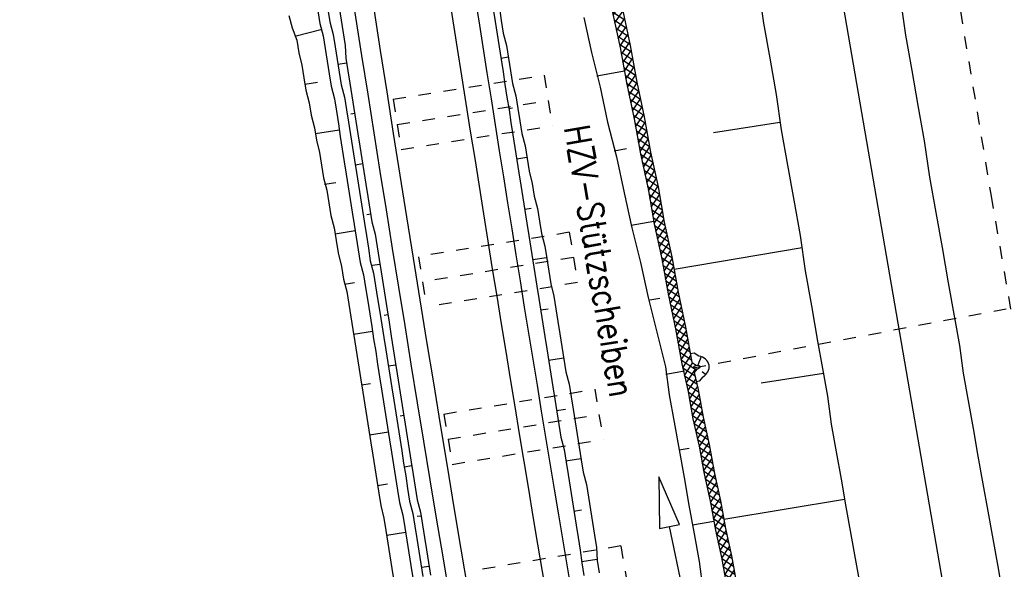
# Model space of a CAD drawing. Extents: x 447827 to 448299, y 438389 to 439851.
# Tile 58 of 116: x 447957 to 447996, y 439209 to 439231. Entities that reach past the tile are written whole.
import ezdxf

# ---------------------------------------------------------------- set-up
doc = ezdxf.new("R2010")
doc.units = 0
doc.header["$LTSCALE"] = 2
doc.header["$MEASUREMENT"] = 0
for name, pattern in [('ACAD_ISO03W100', [0.5, 0.25, -0.25]), ('ACAD_ISO05W100', [0.5, 0.25, -0.25]), ('ACAD_ISO10W100W', [0.5, 0.25, -0.25]), ('AUSGEZOGEN', [0]), ('PUNKTX2', [0.5, 0.25, -0.25])]:
    doc.linetypes.add(name, pattern=pattern)
doc.layers.get('0').update_dxf_attribs({"linetype": 'AUSGEZOGEN'})
for name, color, linetype in [('DB-Bahnachse', 7, 'CONTINUOUS'), ('DB-Boeschungen', 15, 'CONTINUOUS'), ('DB-Gleisachsen', 7, 'CONTINUOUS'), ('DB-GRABEN', 15, 'AUSGEZOGEN'), ('DB-HZV-Stützscheiben', 15, 'CONTINUOUS'), ('DB-Ingenieurbauwerke', 15, 'CONTINUOUS'), ('DB-Weg-Boeschungen', 15, 'CONTINUOUS'), ('DB-Wege', 15, 'CONTINUOUS'), ('FBRTOP', 250, 'AUSGEZOGEN')]:
    doc.layers.add(name, color=color, linetype=linetype)
doc.styles.add('ROMANS', font='romans.shx', dxfattribs={"width": 0.8})

# ---------------------------------------------------------------- blocks, each defined once
blk = doc.blocks.new('*X355')
at = {"color": 0, "linetype": 'ByBlock'}
for p, q in [((-77040, -187136), (-76962, -187059)), ((-76583, -187522), (-77040, -187065)), ((-77034, -187449), (-76688, -187103)), ((-76760, -187493), (-76415, -187148)), ((-76203, -187583), (-76682, -187104)), ((-76486, -187537), (-76141, -187192)), ((-75823, -187645), (-76302, -187166)), ((-76212, -187582), (-75866, -187236)), ((-75938, -187626), (-75591, -187279)), ((-75444, -187706), (-75923, -187227)), ((-75665, -187670), (-75316, -187321)), ((-75064, -187767), (-75546, -187286)), ((-74693, -187820), (-75169, -187344)), ((-76962, -187460), (-77040, -187383)), ((-75391, -187715), (-75040, -187364)), ((-75117, -187759), (-74764, -187406)), ((-74843, -187803), (-74479, -187439)), ((-74333, -187862), (-74792, -187403)), ((-74557, -187836), (-74194, -187473)), ((-73973, -187904), (-74432, -187445)), ((-74272, -187869), (-73862, -187459)), ((-73626, -187933), (-74072, -187487)), ((-73987, -187902), (-73607, -187521)), ((-73300, -187941), (-73712, -187528)), ((-73698, -187931), (-73307, -187540)), ((-73390, -187532), (-73476, -187447)), ((-73387, -187939), (-72997, -187548)), ((-72974, -187949), (-73384, -187539)), ((-73077, -187946), (-72686, -187556)), ((-72647, -187957), (-73058, -187547)), ((-72766, -187954), (-72376, -187563)), ((-72321, -187965), (-72731, -187555)), ((-72456, -187962), (-72065, -187571)), ((-71995, -187973), (-72405, -187563)), ((-72145, -187969), (-71755, -187579)), ((-71668, -187981), (-72079, -187571)), ((-71835, -187977), (-71444, -187587)), ((-71342, -187989), (-71752, -187579)), ((-71524, -187985), (-71134, -187594)), ((-71016, -187997), (-71426, -187587)), ((-71214, -187992), (-70823, -187602)), ((-70690, -188005), (-71100, -187595)), ((-70903, -188000), (-70513, -187610)), ((-70363, -188013), (-70774, -187603)), ((-70593, -188008), (-70202, -187617)), ((-70037, -188022), (-70447, -187611)), ((-70282, -188015), (-69892, -187625)), ((-69711, -188030), (-70121, -187619)), ((-69972, -188023), (-69581, -187633)), ((-69385, -188038), (-69795, -187627)), ((-69661, -188031), (-69271, -187640)), ((-69058, -188046), (-69469, -187635)), ((-69351, -188039), (-68960, -187648)), ((-68732, -188054), (-69142, -187644)), ((-69040, -188046), (-68650, -187656)), ((-68406, -188062), (-68816, -187652)), ((-68730, -188054), (-68339, -187663)), ((-68079, -188070), (-68490, -187660)), ((-68419, -188062), (-68029, -187671)), ((-67753, -188078), (-68163, -187668)), ((-68109, -188069), (-67718, -187679)), ((-67427, -188086), (-67837, -187676)), ((-67798, -188077), (-67408, -187687)), ((-67101, -188094), (-67511, -187684)), ((-67488, -188085), (-67097, -187694)), ((-66774, -188102), (-67185, -187692)), ((-67177, -188092), (-66787, -187702)), ((-66867, -188100), (-66476, -187710)), ((-66448, -188110), (-66858, -187700)), ((-66556, -188108), (-66166, -187717)), ((-66122, -188119), (-66532, -187708)), ((-66246, -188115), (-65855, -187725)), ((-65795, -188127), (-66206, -187716)), ((-65935, -188123), (-65545, -187733)), ((-65469, -188135), (-65879, -187724)), ((-65625, -188131), (-65234, -187740)), ((-65143, -188143), (-65553, -187732)), ((-64817, -188151), (-65227, -187741)), ((-65314, -188139), (-64924, -187748)), ((-65004, -188146), (-64613, -187756)), ((-64490, -188159), (-64901, -187749)), ((-64693, -188154), (-64303, -187763)), ((-64164, -188167), (-64574, -187757)), ((-64383, -188162), (-63992, -187771)), ((-63838, -188175), (-64248, -187765)), ((-64072, -188169), (-63682, -187779)), ((-63511, -188183), (-63922, -187773)), ((-63762, -188177), (-63371, -187787)), ((-63185, -188191), (-63595, -187781)), ((-63451, -188185), (-63061, -187794)), ((-62859, -188199), (-63269, -187789)), ((-63141, -188192), (-62750, -187802)), ((-62533, -188207), (-62943, -187797)), ((-62830, -188200), (-62440, -187810)), ((-62206, -188215), (-62617, -187805)), ((-62520, -188208), (-62129, -187817)), ((-61880, -188224), (-62290, -187813)), ((-62209, -188215), (-61819, -187825)), ((-61554, -188232), (-61964, -187821)), ((-61898, -188223), (-61508, -187833)), ((-61228, -188240), (-61638, -187829)), ((-61588, -188231), (-61198, -187840)), ((-60901, -188248), (-61312, -187838)), ((-61277, -188239), (-60887, -187848)), ((-60575, -188256), (-60985, -187846)), ((-60967, -188246), (-60577, -187856)), ((-60249, -188264), (-60659, -187854)), ((-60656, -188254), (-60266, -187863)), ((-60346, -188262), (-59956, -187871)), ((-59922, -188272), (-60333, -187862)), ((-60035, -188269), (-59643, -187877)), ((-59600, -188276), (-60006, -187870)), ((-59725, -188277), (-59322, -187874)), ((-59285, -188273), (-59681, -187877)), ((-59404, -188274), (-59000, -187870)), ((-58970, -188269), (-59366, -187874)), ((-59082, -188271), (-58678, -187866)), ((-58656, -188266), (-59051, -187871)), ((-58761, -188267), (-58356, -187863)), ((-58341, -188263), (-58736, -187867)), ((-58439, -188264), (-58044, -187868)), ((-58016, -188269), (-58422, -187864)), ((-58124, -188267), (-57733, -187876)), ((-57690, -188277), (-58100, -187867)), ((-57813, -188274), (-57423, -187884)), ((-57363, -188285), (-57774, -187875)), ((-57503, -188282), (-57112, -187892)), ((-57037, -188294), (-57447, -187883)), ((-57192, -188290), (-56800, -187898)), ((-56717, -188295), (-57121, -187891)), ((-56881, -188297), (-56478, -187894)), ((-56402, -188292), (-56797, -187898)), ((-56559, -188293), (-56157, -187891)), ((-56087, -188289), (-56482, -187894)), ((-56238, -188290), (-55835, -187887)), ((-55772, -188286), (-56167, -187891)), ((-55917, -188287), (-55513, -187884)), ((-55457, -188283), (-55852, -187887)), ((-55596, -188284), (-55200, -187889)), ((-55131, -188291), (-55538, -187884)), ((-55280, -188287), (-54890, -187897)), ((-54804, -188299), (-55215, -187889)), ((-54970, -188295), (-54579, -187904)), ((-54478, -188307), (-54888, -187897)), ((-54659, -188302), (-54269, -187912)), ((-54152, -188315), (-54562, -187905)), ((-54349, -188310), (-53955, -187917)), ((-53834, -188315), (-54236, -187913)), ((-54038, -188317), (-53633, -187913)), ((-53519, -188312), (-53914, -187916)), ((-53716, -188314), (-53312, -187910)), ((-53204, -188308), (-53600, -187913)), ((-53394, -188310), (-52990, -187906)), ((-52889, -188305), (-53285, -187909)), ((-53073, -188307), (-52668, -187903)), ((-52572, -188304), (-52970, -187906)), ((-52751, -188303), (-52357, -187909)), ((-52246, -188312), (-52655, -187902)), ((-52437, -188307), (-52046, -187917)), ((-51919, -188320), (-52330, -187910)), ((-52126, -188315), (-51736, -187925)), ((-51593, -188328), (-52003, -187918)), ((-51816, -188323), (-51425, -187932)), ((-51267, -188336), (-51677, -187926)), ((-51505, -188331), (-51110, -187935)), ((-50951, -188333), (-51351, -187934)), ((-51193, -188336), (-50789, -187932)), ((-50637, -188330), (-51032, -187935)), ((-50871, -188333), (-50467, -187928)), ((-50322, -188327), (-50717, -187931)), ((-50549, -188329), (-50145, -187925)), ((-50007, -188323), (-50403, -187928)), ((-50228, -188326), (-49824, -187922)), ((-49687, -188326), (-50088, -187924)), ((-49906, -188322), (-49514, -187930)), ((-49360, -188334), (-49771, -187923)), ((-49594, -188328), (-49203, -187937)), ((-49034, -188342), (-49444, -187931)), ((-49283, -188336), (-48893, -187945)), ((-48708, -188350), (-49118, -187940)), ((-48973, -188343), (-48582, -187953)), ((-48384, -188355), (-48792, -187948)), ((-48662, -188351), (-48265, -187954)), ((-48069, -188352), (-48465, -187956)), ((-48348, -188355), (-47944, -187951)), ((-47754, -188348), (-48150, -187953)), ((-48026, -188351), (-47622, -187947)), ((-47440, -188345), (-47835, -187950)), ((-47704, -188348), (-47300, -187944)), ((-47125, -188342), (-47520, -187946)), ((-47383, -188344), (-46981, -187942)), ((-46801, -188347), (-47206, -187943)), ((-47061, -188341), (-46670, -187950)), ((-46475, -188355), (-46885, -187945)), ((-46750, -188348), (-46360, -187958)), ((-46149, -188363), (-46559, -187953)), ((-46440, -188356), (-46049, -187966)), ((-45822, -188371), (-46233, -187961)), ((-46129, -188364), (-45739, -187973)), ((-45503, -188372), (-45906, -187969)), ((-45819, -188371), (-45418, -187971)), ((-45191, -188366), (-45603, -187955)), ((-45501, -188372), (-45093, -187964)), ((-45346, -187899), (-45312, -187865)), ((-44880, -188360), (-45345, -187894)), ((-45177, -188366), (-44768, -187958)), ((-44568, -188353), (-44959, -187961)), ((-44852, -188359), (-44448, -187955)), ((-44242, -188360), (-44648, -187955)), ((-44528, -188353), (-44137, -187963)), ((-43916, -188368), (-44326, -187958)), ((-44217, -188361), (-43827, -187971)), ((-43590, -188377), (-44000, -187966)), ((-43907, -188369), (-43516, -187978)), ((-43272, -188376), (-43674, -187974)), ((-43596, -188376), (-43195, -187975)), ((-42960, -188370), (-43352, -187978)), ((-43278, -188376), (-42870, -187968)), ((-42648, -188363), (-43040, -187972)), ((-42953, -188370), (-42545, -187962)), ((-42336, -188358), (-42728, -187965)), ((-42628, -188363), (-42226, -187960)), ((-42010, -188366), (-42416, -187959)), ((-42305, -188358), (-41915, -187968)), ((-41683, -188374), (-42094, -187963)), ((-41995, -188366), (-41605, -187976)), ((-41357, -188382), (-41767, -187972)), ((-41684, -188374), (-41294, -187983)), ((-41040, -188381), (-41441, -187980)), ((-41374, -188381), (-40974, -187981)), ((-40728, -188375), (-41118, -187984)), ((-41055, -188381), (-40649, -187975)), ((-40416, -188369), (-40807, -187978)), ((-40731, -188375), (-40324, -187968)), ((-40103, -188363), (-40495, -187971)), ((-40407, -188369), (-40003, -187965)), ((-39777, -188371), (-40183, -187965)), ((-40083, -188363), (-39693, -187973)), ((-39451, -188379), (-39861, -187969)), ((-39773, -188371), (-39382, -187981)), ((-39124, -188387), (-39535, -187977)), ((-39462, -188379), (-39072, -187988)), ((-38807, -188386), (-39208, -187985)), ((-39152, -188386), (-38750, -187985)), ((-38495, -188380), (-38887, -187988)), ((-38834, -188387), (-38426, -187979)), ((-38184, -188373), (-38575, -187982)), ((-38509, -188380), (-38101, -187972)), ((-37871, -188368), (-38264, -187975)), ((-38184, -188373), (-37781, -187970)), ((-37544, -188376), (-37952, -187969)), ((-37861, -188368), (-37470, -187978)), ((-37218, -188384), (-37628, -187974)), ((-37550, -188376), (-37160, -187986)), ((-36892, -188392), (-37302, -187982)), ((-37240, -188384), (-36849, -187993)), ((-36576, -188390), (-36976, -187990)), ((-36929, -188392), (-36527, -187989)), ((-36264, -188384), (-36656, -187992)), ((-36610, -188391), (-36202, -187983)), ((-35952, -188377), (-36344, -187986)), ((-36285, -188384), (-35877, -187976)), ((-35638, -188373), (-36032, -187979)), ((-35960, -188377), (-35558, -187975)), ((-35312, -188382), (-35721, -187973)), ((-35638, -188373), (-35248, -187983)), ((-34985, -188390), (-35396, -187979)), ((-35328, -188381), (-34937, -187991)), ((-34659, -188398), (-35069, -187987)), ((-35017, -188389), (-34627, -187998)), ((-34026, -188712), (-34743, -187996)), ((-34707, -188397), (-34414, -188104)), ((-34464, -188472), (-34214, -188222)), ((-34256, -188582), (-34015, -188341)), ((-33156, -189264), (-34175, -188246)), ((-34052, -188696), (-33815, -188459)), ((-33857, -188820), (-33615, -188578)), ((-33662, -188943), (-33415, -188696)), ((-33468, -189067), (-33216, -188814)), ((-32425, -189677), (-33393, -188709)), ((-33273, -189190), (-33016, -188933)), ((-33075, -189311), (-32816, -189051)), ((-32868, -189421), (-32616, -189170)), ((-32660, -189531), (-32417, -189288)), ((-31683, -190101), (-32611, -189173)), ((-32463, -189653), (-32217, -189407)), ((-32268, -189776), (-32017, -189525)), ((-32070, -189896), (-31817, -189644)), ((-30824, -190641), (-31829, -189636)), ((-31862, -190006), (-31618, -189762)), ((-31654, -190117), (-31418, -189880)), ((-31458, -190239), (-31218, -189999)), ((-31264, -190363), (-31018, -190117)), ((-31069, -190486), (-30819, -190236)), ((-30093, -191054), (-31048, -190100)), ((-30874, -190610), (-30619, -190354)), ((-30680, -190733), (-30419, -190473)), ((-30473, -190845), (-30219, -190591)), ((-29661, -191168), (-30266, -190564)), ((-30266, -190956), (-30020, -190710)), ((-30064, -191073), (-29820, -190828)), ((-29870, -191196), (-29661, -190987)), ((-29675, -191320), (-29661, -191306))]:
    blk.add_line(p, q, dxfattribs=at)
blk = doc.blocks.new('ELIPPSE')
at = {"color": 0, "linetype": 'ByBlock'}
blk.add_circle((0, 0), 1, dxfattribs=at)
blk = doc.blocks.new('ELARC193')
at = {"color": 0, "linetype": 'ByBlock'}
blk.add_arc((0, 0), 1, 292.64448, 72.5673, dxfattribs=at)

msp = doc.modelspace()

# ---------------------------------------------------------------- linework, layer by layer
at = {"layer": 'DB-Bahnachse', "linetype": 'ACAD_ISO10W100W'}
for p, q in [((447993.785, 439231.857), (447995.155, 439223.62)), ((447995.155, 439223.62), (447996.565, 439215.44))]:
    msp.add_line(p, q, dxfattribs=at)
at = {"layer": 'DB-Boeschungen', "linetype": 'Continuous'}
for p, q in [((447986.026, 439231.792), (447986.223, 439230.405)), ((447980.701, 439230.892), (447980.997, 439229.523)), ((447979.175, 439230.62), (447979.471, 439229.25)), ((447986.223, 439230.405), (447986.469, 439229.027)), ((447980.997, 439229.523), (447981.251, 439228.095)), ((447979.471, 439229.25), (447979.815, 439227.89)), ((447986.469, 439229.027), (447986.724, 439227.6)), ((447980.77, 439228.517), (447979.687, 439228.324)), ((447981.251, 439228.095), (447981.547, 439226.726)), ((447979.815, 439227.89), (447980.111, 439226.52)), ((447986.724, 439227.6), (447986.921, 439226.213)), ((447980.111, 439226.52), (447980.455, 439225.16)), ((447981.547, 439226.726), (447981.793, 439225.348)), ((447986.868, 439226.508), (447984.265, 439226.103)), ((447986.921, 439226.213), (447987.167, 439224.834)), ((447980.362, 439225.397), (447980.854, 439225.485)), ((447981.793, 439225.348), (447982.088, 439223.978)), ((447980.455, 439225.16), (447980.759, 439223.741)), ((447987.167, 439224.834), (447987.413, 439223.456)), ((447980.759, 439223.741), (447981.055, 439222.372)), ((447982.088, 439223.978), (447982.334, 439222.6)), ((447987.413, 439223.456), (447987.659, 439222.078)), ((447981.923, 439222.628), (447981.037, 439222.47)), ((447982.334, 439222.6), (447982.63, 439221.231)), ((447981.055, 439222.372), (447981.399, 439221.011)), ((447987.659, 439222.078), (447987.856, 439220.691)), ((447987.747, 439221.586), (447982.719, 439220.745)), ((447981.399, 439221.011), (447981.694, 439219.642)), ((447982.63, 439221.231), (447982.876, 439219.852)), ((447987.856, 439220.691), (447988.102, 439219.313)), ((447982.876, 439219.852), (447983.171, 439218.483)), ((447981.694, 439219.642), (447982.039, 439218.281)), ((447981.761, 439219.552), (447982.155, 439219.622)), ((447988.102, 439219.313), (447988.348, 439217.935)), ((447983.171, 439218.483), (447983.417, 439217.105)), ((447982.039, 439218.281), (447982.383, 439216.92)), ((447988.348, 439217.935), (447988.541, 439216.852)), ((447982.383, 439216.92), (447982.528, 439215.829)), ((447983.417, 439217.105), (447983.422, 439217.085)), ((447983.467, 439216.882), (447983.469, 439216.877)), ((447988.541, 439216.852), (447988.735, 439215.769)), ((447983.125, 439216.748), (447982.387, 439216.616)), ((447983.51, 439216.694), (447983.66, 439216.031)), ((447988.577, 439216.655), (447986.137, 439216.275)), ((447983.66, 439216.031), (447983.853, 439214.948)), ((447982.528, 439215.829), (447982.721, 439214.746)), ((447988.735, 439215.769), (447988.879, 439214.677)), ((447983.853, 439214.948), (447984.096, 439213.874)), ((447982.721, 439214.746), (447982.914, 439213.663)), ((447988.879, 439214.677), (447989.072, 439213.594)), ((447982.914, 439213.663), (447983.308, 439213.733)), ((447984.096, 439213.874), (447984.298, 439212.742)), ((447982.914, 439213.663), (447983.108, 439212.58)), ((447989.072, 439213.594), (447989.266, 439212.511)), ((447983.108, 439212.58), (447983.301, 439211.497)), ((447984.298, 439212.742), (447984.54, 439211.668)), ((447989.266, 439212.511), (447989.459, 439211.429)), ((447983.301, 439211.497), (447983.503, 439210.365)), ((447984.54, 439211.668), (447984.734, 439210.585)), ((447989.406, 439211.724), (447984.668, 439210.936)), ((447989.459, 439211.429), (447989.652, 439210.346)), ((447984.278, 439210.859), (447983.442, 439210.71)), ((447984.734, 439210.585), (447984.976, 439209.511)), ((447983.503, 439210.365), (447983.697, 439209.282)), ((447989.652, 439210.346), (447989.846, 439209.263)), ((447984.976, 439209.511), (447985.17, 439208.428)), ((447983.697, 439209.282), (447983.841, 439208.191)), ((447989.846, 439209.263), (447990.039, 439208.18))]:
    msp.add_line(p, q, dxfattribs=at)
at = {"layer": 'DB-Gleisachsen', "linetype": 'Continuous'}
for p, q in [((447991.597, 439231.314), (447991.794, 439229.927)), ((447991.794, 439229.927), (447992.04, 439228.549)), ((447992.04, 439228.549), (447992.286, 439227.171)), ((447992.286, 439227.171), (447992.532, 439225.792)), ((447992.532, 439225.792), (447992.738, 439224.356)), ((447992.738, 439224.356), (447992.984, 439222.978)), ((447992.984, 439222.978), (447993.23, 439221.6)), ((447993.23, 439221.6), (447993.476, 439220.222)), ((447993.476, 439220.222), (447993.722, 439218.843)), ((447993.722, 439218.843), (447993.915, 439217.76)), ((447993.915, 439217.76), (447994.06, 439216.669)), ((447994.06, 439216.669), (447994.253, 439215.586)), ((447994.253, 439215.586), (447994.446, 439214.503)), ((447994.446, 439214.503), (447994.64, 439213.42)), ((447994.64, 439213.42), (447994.833, 439212.337)), ((447994.833, 439212.337), (447995.026, 439211.254)), ((447995.026, 439211.254), (447995.22, 439210.172)), ((447995.22, 439210.172), (447995.413, 439209.089)), ((447995.413, 439209.089), (447995.606, 439208.006))]:
    msp.add_line(p, q, dxfattribs=at)
at = {"layer": 'DB-GRABEN', "linetype": 'Continuous'}
for p, q in [((447980.307, 439230.822), (447980.603, 439229.452)), ((447980.603, 439229.452), (447980.849, 439228.074)), ((447980.849, 439228.074), (447981.153, 439226.656)), ((447981.153, 439226.656), (447981.399, 439225.277)), ((447981.399, 439225.277), (447981.694, 439223.908)), ((447981.694, 439223.908), (447981.941, 439222.53)), ((447981.941, 439222.53), (447982.236, 439221.16)), ((447982.236, 439221.16), (447982.482, 439219.782)), ((447982.482, 439219.782), (447982.777, 439218.413)), ((447982.777, 439218.413), (447983.023, 439217.035)), ((447983.506, 439217.458), (447983.359, 439217.432)), ((447983.693, 439217.339), (447983.506, 439217.458)), ((447983.778, 439217.321), (447983.646, 439216.983)), ((447983.023, 439217.035), (447983.266, 439215.96)), ((447983.587, 439216.98), (447983.422, 439217.085)), ((447983.614, 439216.832), (447983.51, 439216.694)), ((447983.841, 439216.535), (447983.707, 439216.356)), ((447983.819, 439216.738), (447983.959, 439216.621)), ((447983.707, 439216.356), (447983.591, 439216.335)), ((447983.266, 439215.96), (447983.459, 439214.878)), ((447983.459, 439214.878), (447983.702, 439213.804)), ((447983.702, 439213.804), (447983.895, 439212.721)), ((447982.121, 439212.613), (447982.141, 439210.574)), ((447982.924, 439210.738), (447982.121, 439212.613)), ((447983.895, 439212.721), (447984.147, 439211.597)), ((447984.147, 439211.597), (447984.34, 439210.514)), ((447982.141, 439210.574), (447982.532, 439210.656)), ((447982.532, 439210.656), (447982.924, 439210.738)), ((447983.353, 439206.741), (447982.532, 439210.656)), ((447984.34, 439210.514), (447984.583, 439209.44)), ((447984.583, 439209.44), (447984.776, 439208.358))]:
    msp.add_line(p, q, dxfattribs=at)
at = {"layer": 'DB-HZV-Stützscheiben', "linetype": 'PUNKTX2'}
for p, q in [((447971.698, 439227.419), (447977.625, 439228.357)), ((447977.625, 439228.357), (447977.937, 439226.381)), ((447971.698, 439227.419), (447972.011, 439225.444)), ((447972.011, 439225.444), (447977.937, 439226.381)), ((447978.606, 439222.199), (447972.683, 439221.243)), ((447978.606, 439222.199), (447978.925, 439220.225)), ((447972.683, 439221.243), (447973.002, 439219.268)), ((447978.925, 439220.225), (447973.002, 439219.268)), ((447973.686, 439215.07), (447979.607, 439216.045)), ((447979.607, 439216.045), (447979.932, 439214.071)), ((447973.686, 439215.07), (447974.011, 439213.097)), ((447974.011, 439213.097), (447979.932, 439214.071)), ((447980.626, 439209.894), (447974.709, 439208.9)), ((447980.626, 439209.894), (447980.957, 439207.921))]:
    msp.add_line(p, q, dxfattribs=at)
at = {"layer": 'DB-HZV-Stützscheiben', "linetype": 'ACAD_ISO05W100'}
for p, q in [((447971.855, 439226.431), (447977.781, 439227.369)), ((447978.765, 439221.212), (447972.842, 439220.256)), ((447973.849, 439214.083), (447979.769, 439215.058))]:
    msp.add_line(p, q, dxfattribs=at)
at = {"layer": 'DB-Ingenieurbauwerke', "linetype": 'Continuous'}
msp.add_line((447989.356, 439231.066), (447995.667, 439194.444), dxfattribs=at)
at = {"layer": 'DB-Ingenieurbauwerke', "linetype": 'ACAD_ISO03W100'}
msp.add_line((447983.467, 439216.882), (447995.911, 439219.233), dxfattribs=at)
at = {"layer": 'DB-Weg-Boeschungen', "linetype": 'Continuous'}
for p, q in [((447967.605, 439230.701), (447967.733, 439230.215)), ((447968.741, 439230.881), (447968.819, 439230.387)), ((447969.136, 439230.944), (447969.214, 439230.45)), ((447969.581, 439231.014), (447969.659, 439230.52)), ((447975.614, 439230.957), (447975.692, 439230.463)), ((447975.861, 439230.996), (447975.939, 439230.502)), ((447968.819, 439230.387), (447968.947, 439229.901)), ((447969.214, 439230.45), (447969.342, 439229.964)), ((447969.659, 439230.52), (447969.737, 439230.026)), ((447975.692, 439230.463), (447975.77, 439229.969)), ((447975.939, 439230.502), (447976.017, 439230.008)), ((447967.733, 439230.215), (447967.91, 439229.737)), ((447968.908, 439230.148), (447967.837, 439229.877)), ((447968.947, 439229.901), (447969.025, 439229.407)), ((447969.342, 439229.964), (447969.42, 439229.47)), ((447969.737, 439230.026), (447969.815, 439229.532)), ((447975.77, 439229.969), (447975.849, 439229.475)), ((447976.017, 439230.008), (447976.145, 439229.522)), ((447967.91, 439229.737), (447967.988, 439229.243)), ((447969.815, 439229.532), (447969.844, 439229.031)), ((447976.145, 439229.522), (447976.223, 439229.028)), ((447967.988, 439229.243), (447968.116, 439228.757)), ((447969.025, 439229.407), (447969.103, 439228.913)), ((447969.42, 439229.47), (447969.498, 439228.976)), ((447975.849, 439229.475), (447975.927, 439228.981)), ((447968.116, 439228.757), (447968.194, 439228.263)), ((447969.103, 439228.913), (447969.182, 439228.42)), ((447969.498, 439228.976), (447969.577, 439228.482)), ((447969.875, 439228.833), (447969.53, 439228.778)), ((447969.844, 439229.031), (447969.922, 439228.537)), ((447975.919, 439229.031), (447976.215, 439229.078)), ((447975.927, 439228.981), (447976.005, 439228.488)), ((447976.223, 439229.028), (447976.301, 439228.534)), ((447969.182, 439228.42), (447969.26, 439227.926)), ((447969.577, 439228.482), (447969.655, 439227.988)), ((447969.922, 439228.537), (447970.001, 439228.043)), ((447976.005, 439228.488), (447976.083, 439227.994)), ((447976.301, 439228.534), (447976.379, 439228.041)), ((447968.194, 439228.263), (447968.272, 439227.769)), ((447968.233, 439228.016), (447968.727, 439228.094)), ((447969.655, 439227.988), (447969.782, 439227.502)), ((447970.001, 439228.043), (447970.079, 439227.549)), ((447976.083, 439227.994), (447976.161, 439227.5)), ((447976.379, 439228.041), (447976.507, 439227.555)), ((447968.272, 439227.769), (447968.4, 439227.283)), ((447969.26, 439227.926), (447969.387, 439227.44)), ((447968.4, 439227.283), (447968.478, 439226.789)), ((447969.387, 439227.44), (447969.466, 439226.946)), ((447969.782, 439227.502), (447969.861, 439227.008)), ((447970.079, 439227.549), (447970.157, 439227.055)), ((447976.161, 439227.5), (447976.24, 439227.006)), ((447976.507, 439227.555), (447976.585, 439227.061)), ((447969.466, 439226.946), (447969.544, 439226.452)), ((447969.861, 439227.008), (447969.939, 439226.515)), ((447970.188, 439226.858), (447970.04, 439226.834)), ((447970.157, 439227.055), (447970.235, 439226.561)), ((447976.232, 439227.055), (447976.38, 439227.079)), ((447976.24, 439227.006), (447976.318, 439226.512)), ((447976.585, 439227.061), (447976.663, 439226.567)), ((447968.478, 439226.789), (447968.605, 439226.303)), ((447969.544, 439226.452), (447969.622, 439225.958)), ((447969.939, 439226.515), (447970.017, 439226.021)), ((447970.235, 439226.561), (447970.313, 439226.068)), ((447976.318, 439226.512), (447976.396, 439226.018)), ((447976.663, 439226.567), (447976.742, 439226.073)), ((447968.605, 439226.303), (447968.684, 439225.81)), ((447969.583, 439226.205), (447968.645, 439226.056)), ((447970.313, 439226.068), (447970.392, 439225.574)), ((447976.742, 439226.073), (447976.869, 439225.587)), ((447968.684, 439225.81), (447968.811, 439225.324)), ((447969.622, 439225.958), (447969.7, 439225.464)), ((447970.017, 439226.021), (447970.095, 439225.527)), ((447976.396, 439226.018), (447976.474, 439225.524)), ((447968.811, 439225.324), (447968.889, 439224.83)), ((447969.7, 439225.464), (447969.778, 439224.97)), ((447970.095, 439225.527), (447970.173, 439225.033)), ((447970.392, 439225.574), (447970.47, 439225.08)), ((447976.474, 439225.524), (447976.552, 439225.031)), ((447976.869, 439225.587), (447976.947, 439225.093)), ((447969.778, 439224.97), (447969.857, 439224.477)), ((447970.173, 439225.033), (447970.252, 439224.539)), ((447970.501, 439224.882), (447970.205, 439224.835)), ((447970.47, 439225.08), (447970.548, 439224.586)), ((447976.544, 439225.08), (447976.94, 439225.143)), ((447976.552, 439225.031), (447976.631, 439224.537)), ((447976.947, 439225.093), (447977.026, 439224.599)), ((447968.889, 439224.83), (447968.968, 439224.336)), ((447970.252, 439224.539), (447970.33, 439224.045)), ((447970.548, 439224.586), (447970.626, 439224.092)), ((447976.631, 439224.537), (447976.709, 439224.043)), ((447977.026, 439224.599), (447977.153, 439224.113)), ((447968.968, 439224.336), (447969.095, 439223.85)), ((447969.007, 439224.089), (447969.451, 439224.159)), ((447969.857, 439224.477), (447969.935, 439223.983)), ((447977.153, 439224.113), (447977.231, 439223.619)), ((447969.095, 439223.85), (447969.173, 439223.356)), ((447969.935, 439223.983), (447970.013, 439223.489)), ((447970.33, 439224.045), (447970.408, 439223.551)), ((447970.626, 439224.092), (447970.704, 439223.598)), ((447976.709, 439224.043), (447976.787, 439223.549)), ((447969.173, 439223.356), (447969.252, 439222.862)), ((447970.013, 439223.489), (447970.091, 439222.995)), ((447970.408, 439223.551), (447970.486, 439223.058)), ((447970.704, 439223.598), (447970.783, 439223.105)), ((447976.787, 439223.549), (447976.865, 439223.055)), ((447977.231, 439223.619), (447977.359, 439223.133)), ((447970.091, 439222.995), (447970.169, 439222.501)), ((447970.486, 439223.058), (447970.564, 439222.564)), ((447970.783, 439223.105), (447970.861, 439222.611)), ((447976.857, 439223.105), (447977.104, 439223.144)), ((447976.865, 439223.055), (447976.943, 439222.561)), ((447977.359, 439223.133), (447977.437, 439222.64)), ((447969.252, 439222.862), (447969.379, 439222.376)), ((447970.564, 439222.564), (447970.643, 439222.07)), ((447970.814, 439222.907), (447970.666, 439222.884)), ((447970.861, 439222.611), (447970.988, 439222.125)), ((447976.943, 439222.561), (447977.021, 439222.068)), ((447977.437, 439222.64), (447977.515, 439222.146)), ((447969.379, 439222.376), (447969.457, 439221.882)), ((447970.208, 439222.254), (447969.418, 439222.129)), ((447970.169, 439222.501), (447970.248, 439222.007)), ((447969.457, 439221.882), (447969.536, 439221.388)), ((447970.248, 439222.007), (447970.326, 439221.514)), ((447970.643, 439222.07), (447970.721, 439221.576)), ((447970.988, 439222.125), (447971.067, 439221.631)), ((447977.021, 439222.068), (447977.1, 439221.574)), ((447977.515, 439222.146), (447977.643, 439221.66)), ((447970.326, 439221.514), (447970.404, 439221.02)), ((447970.721, 439221.576), (447970.799, 439221.082)), ((447971.067, 439221.631), (447971.145, 439221.137)), ((447977.1, 439221.574), (447977.178, 439221.08)), ((447977.643, 439221.66), (447977.721, 439221.166)), ((447969.536, 439221.388), (447969.671, 439220.853)), ((447970.404, 439221.02), (447970.532, 439220.534)), ((447970.799, 439221.082), (447970.927, 439220.596)), ((447971.145, 439221.137), (447971.223, 439220.643)), ((447977.17, 439221.129), (447977.713, 439221.215)), ((447977.178, 439221.08), (447977.256, 439220.586)), ((447977.721, 439221.166), (447977.799, 439220.672)), ((447969.671, 439220.853), (447969.749, 439220.359)), ((447971.176, 439220.939), (447970.88, 439220.893)), ((447971.223, 439220.643), (447971.301, 439220.149)), ((447977.799, 439220.672), (447977.878, 439220.178)), ((447969.749, 439220.359), (447969.877, 439219.873)), ((447970.532, 439220.534), (447970.61, 439220.04)), ((447970.927, 439220.596), (447971.005, 439220.102)), ((447977.256, 439220.586), (447977.334, 439220.092)), ((447969.78, 439220.162), (447970.176, 439220.224)), ((447969.877, 439219.873), (447969.955, 439219.379)), ((447970.61, 439220.04), (447970.696, 439219.497)), ((447971.005, 439220.102), (447971.083, 439219.609)), ((447971.301, 439220.149), (447971.379, 439219.655)), ((447977.334, 439220.092), (447977.412, 439219.598)), ((447977.878, 439220.178), (447978.005, 439219.692)), ((447970.696, 439219.497), (447970.774, 439219.003)), ((447971.083, 439219.609), (447971.169, 439219.065)), ((447971.379, 439219.655), (447971.458, 439219.162)), ((447977.412, 439219.598), (447977.491, 439219.104)), ((447978.005, 439219.692), (447978.083, 439219.198)), ((447969.955, 439219.379), (447970.033, 439218.885)), ((447971.458, 439219.162), (447971.536, 439218.668)), ((447977.483, 439219.154), (447977.779, 439219.201)), ((447977.491, 439219.104), (447977.569, 439218.611)), ((447978.083, 439219.198), (447978.162, 439218.704)), ((447970.033, 439218.885), (447970.111, 439218.392)), ((447970.774, 439219.003), (447970.852, 439218.509)), ((447971.169, 439219.065), (447971.247, 439218.571)), ((447971.489, 439218.964), (447971.341, 439218.941)), ((447978.162, 439218.704), (447978.24, 439218.211)), ((447970.111, 439218.392), (447970.19, 439217.898)), ((447970.883, 439218.311), (447970.143, 439218.194)), ((447970.852, 439218.509), (447970.93, 439218.015)), ((447971.247, 439218.571), (447971.325, 439218.078)), ((447971.536, 439218.668), (447971.622, 439218.125)), ((447977.569, 439218.611), (447977.647, 439218.117)), ((447970.93, 439218.015), (447971.009, 439217.521)), ((447971.325, 439218.078), (447971.404, 439217.584)), ((447971.622, 439218.125), (447971.7, 439217.631)), ((447977.647, 439218.117), (447977.725, 439217.623)), ((447978.24, 439218.211), (447978.318, 439217.717)), ((447970.19, 439217.898), (447970.268, 439217.404)), ((447971.404, 439217.584), (447971.482, 439217.09)), ((447971.7, 439217.631), (447971.778, 439217.137)), ((447977.725, 439217.623), (447977.803, 439217.129)), ((447978.318, 439217.717), (447978.396, 439217.223)), ((447970.268, 439217.404), (447970.346, 439216.91)), ((447971.009, 439217.521), (447971.087, 439217.027)), ((447977.796, 439217.178), (447978.388, 439217.272)), ((447978.396, 439217.223), (447978.474, 439216.729)), ((447970.346, 439216.91), (447970.424, 439216.416)), ((447971.087, 439217.027), (447971.165, 439216.533)), ((447971.482, 439217.09), (447971.56, 439216.596)), ((447971.802, 439216.989), (447971.505, 439216.942)), ((447971.778, 439217.137), (447971.856, 439216.643)), ((447977.803, 439217.129), (447977.882, 439216.635)), ((447970.424, 439216.416), (447970.502, 439215.922)), ((447971.165, 439216.533), (447971.243, 439216.04)), ((447971.56, 439216.596), (447971.638, 439216.102)), ((447971.856, 439216.643), (447971.935, 439216.149)), ((447977.882, 439216.635), (447977.96, 439216.141)), ((447978.474, 439216.729), (447978.602, 439216.243)), ((447970.455, 439216.219), (447970.801, 439216.273)), ((447971.243, 439216.04), (447971.321, 439215.546)), ((447971.638, 439216.102), (447971.716, 439215.608)), ((447971.935, 439216.149), (447972.013, 439215.655)), ((447977.96, 439216.141), (447978.038, 439215.648)), ((447978.602, 439216.243), (447978.68, 439215.749)), ((447970.502, 439215.922), (447970.581, 439215.429)), ((447971.716, 439215.608), (447971.795, 439215.114)), ((447972.013, 439215.655), (447972.091, 439215.161)), ((447978.038, 439215.648), (447978.116, 439215.154)), ((447978.68, 439215.749), (447978.758, 439215.255)), ((447970.581, 439215.429), (447970.659, 439214.935)), ((447971.321, 439215.546), (447971.4, 439215.052)), ((447978.108, 439215.203), (447978.454, 439215.258)), ((447978.758, 439215.255), (447978.836, 439214.762)), ((447970.659, 439214.935), (447970.737, 439214.441)), ((447971.4, 439215.052), (447971.478, 439214.558)), ((447971.795, 439215.114), (447971.873, 439214.621)), ((447972.114, 439215.013), (447971.966, 439214.99)), ((447972.091, 439215.161), (447972.169, 439214.668)), ((447978.116, 439215.154), (447978.194, 439214.66)), ((447970.737, 439214.441), (447970.815, 439213.947)), ((447971.478, 439214.558), (447971.556, 439214.064)), ((447971.873, 439214.621), (447971.951, 439214.127)), ((447972.169, 439214.668), (447972.247, 439214.174)), ((447978.194, 439214.66), (447978.273, 439214.166)), ((447978.836, 439214.762), (447978.915, 439214.268)), ((447971.509, 439214.361), (447970.768, 439214.243)), ((447971.556, 439214.064), (447971.634, 439213.57)), ((447971.951, 439214.127), (447972.029, 439213.633)), ((447972.247, 439214.174), (447972.326, 439213.68)), ((447978.273, 439214.166), (447978.4, 439213.68)), ((447978.915, 439214.268), (447978.993, 439213.774)), ((447970.815, 439213.947), (447970.893, 439213.453)), ((447972.326, 439213.68), (447972.404, 439213.186)), ((447978.4, 439213.68), (447978.478, 439213.186)), ((447978.993, 439213.774), (447979.071, 439213.28)), ((447970.893, 439213.453), (447970.972, 439212.959)), ((447971.634, 439213.57), (447971.712, 439213.077)), ((447972.029, 439213.633), (447972.107, 439213.139)), ((447978.471, 439213.236), (447979.063, 439213.329)), ((447970.972, 439212.959), (447971.05, 439212.465)), ((447971.712, 439213.077), (447971.791, 439212.583)), ((447972.107, 439213.139), (447972.186, 439212.645)), ((447972.427, 439213.038), (447972.131, 439212.991)), ((447972.404, 439213.186), (447972.482, 439212.692)), ((447978.478, 439213.186), (447978.557, 439212.692)), ((447979.071, 439213.28), (447979.149, 439212.786)), ((447971.791, 439212.583), (447971.869, 439212.089)), ((447972.186, 439212.645), (447972.264, 439212.151)), ((447972.482, 439212.692), (447972.56, 439212.198)), ((447978.557, 439212.692), (447978.635, 439212.198)), ((447979.149, 439212.786), (447979.277, 439212.3)), ((447971.05, 439212.465), (447971.128, 439211.972)), ((447971.081, 439212.268), (447971.476, 439212.33)), ((447972.264, 439212.151), (447972.342, 439211.658)), ((447972.56, 439212.198), (447972.638, 439211.704)), ((447978.635, 439212.198), (447978.713, 439211.705)), ((447979.277, 439212.3), (447979.355, 439211.806)), ((447971.128, 439211.972), (447971.206, 439211.478)), ((447971.869, 439212.089), (447971.947, 439211.595)), ((447979.355, 439211.806), (447979.433, 439211.312)), ((447971.206, 439211.478), (447971.334, 439210.992)), ((447971.947, 439211.595), (447972.075, 439211.109)), ((447972.342, 439211.658), (447972.47, 439211.172)), ((447972.638, 439211.704), (447972.766, 439211.218)), ((447978.713, 439211.705), (447978.791, 439211.211)), ((447971.334, 439210.992), (447971.412, 439210.498)), ((447972.075, 439211.109), (447972.153, 439210.615)), ((447972.47, 439211.172), (447972.548, 439210.678)), ((447972.789, 439211.07), (447972.641, 439211.047)), ((447972.766, 439211.218), (447972.844, 439210.725)), ((447978.783, 439211.26), (447979.08, 439211.307)), ((447978.791, 439211.211), (447978.869, 439210.717)), ((447979.433, 439211.312), (447979.511, 439210.819)), ((447972.153, 439210.615), (447972.231, 439210.121)), ((447972.548, 439210.678), (447972.626, 439210.184)), ((447972.844, 439210.725), (447972.922, 439210.231)), ((447978.869, 439210.717), (447978.948, 439210.223)), ((447979.511, 439210.819), (447979.59, 439210.325)), ((447971.412, 439210.498), (447971.49, 439210.004)), ((447972.184, 439210.418), (447971.443, 439210.3)), ((447972.922, 439210.231), (447973, 439209.737)), ((447978.948, 439210.223), (447979.026, 439209.729)), ((447979.59, 439210.325), (447979.668, 439209.831)), ((447971.49, 439210.004), (447971.568, 439209.51)), ((447972.231, 439210.121), (447972.309, 439209.627)), ((447972.626, 439210.184), (447972.704, 439209.69)), ((447979.668, 439209.831), (447979.697, 439209.329)), ((447971.568, 439209.51), (447971.647, 439209.016)), ((447972.309, 439209.627), (447972.387, 439209.134)), ((447972.704, 439209.69), (447972.782, 439209.196)), ((447973, 439209.737), (447973.079, 439209.243)), ((447979.026, 439209.729), (447979.104, 439209.235)), ((447972.387, 439209.134), (447972.466, 439208.64)), ((447972.782, 439209.196), (447972.861, 439208.702)), ((447973.102, 439209.095), (447972.806, 439209.048)), ((447973.079, 439209.243), (447973.157, 439208.749)), ((447979.096, 439209.285), (447979.689, 439209.379)), ((447979.104, 439209.235), (447979.182, 439208.741)), ((447979.697, 439209.329), (447979.775, 439208.835)), ((447971.647, 439209.016), (447971.725, 439208.522))]:
    msp.add_line(p, q, dxfattribs=at)
at = {"layer": 'DB-Wege', "linetype": 'Continuous'}
for major_axis, start_param, end_param in [((-399.71, 1957.099), 1.497585, 1.563819), ((-399.924, 1958.076), 1.497578, 1.567665), ((-400.526, 1961.015), 1.514858, 1.567664), ((-400.653, 1961.755), 1.51487, 1.563839)]:
    msp.add_ellipse((449948.555, 439539.19), major_axis=major_axis, ratio=1, start_param=start_param, end_param=end_param, dxfattribs=at)
at = {"layer": 'FBRTOP'}
for points in [[(448034.372, 439384.926, -0.000001), (448050.087, 439286.169, -0.000002), (448057.944, 439236.79), (448081.515, 439088.654, 0.000001), (448091.337, 439026.931, -0.000001), (448101.158, 438965.207, -0.000001), (448105.087, 438940.518, 0.000002), (448109.015, 438915.828, 0.000007), (448110.98, 438903.483, -0.000017)], [(448068.197, 439390.308, -0.000001), (448083.912, 439291.551, -0.000002), (448091.769, 439242.172), (448115.34, 439094.036, 0.000001), (448125.161, 439032.313, -0.000001), (448134.983, 438970.589, -0.000001), (448138.911, 438945.9, 0.000002), (448142.84, 438921.21, 0.000007), (448144.804, 438908.866, -0.000017)]]:
    msp.add_lwpolyline(points, format="xyb", dxfattribs=at)

# ---------------------------------------------------------------- block references
at = {"layer": 'DB-GRABEN', "linetype": 'Continuous', "xscale": 0.001000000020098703, "yscale": 0.0009999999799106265, "zscale": 0.001, "rotation": 281.5433552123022}
msp.add_blockref('*X355', (448176.724, 439210.001), dxfattribs=at)
at = {"layer": 'DB-GRABEN', "color": 15, "linetype": 'Continuous', "xscale": 0.4948842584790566, "yscale": 0.4350785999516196, "zscale": 0.001, "rotation": 7.543355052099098}
msp.add_blockref('ELARC193', (447983.6, 439216.906), dxfattribs=at)
at = {"layer": 'DB-Ingenieurbauwerke', "color": 64, "linetype": 'Continuous', "xscale": 0.1349999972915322, "yscale": 0.07500000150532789, "zscale": 0.001, "rotation": 10.08271634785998}
msp.add_blockref('ELIPPSE', (447983.6, 439216.906), dxfattribs=at)

# ---------------------------------------------------------------- texts
at = {"layer": 'DB-HZV-Stützscheiben', "linetype": 'Continuous', "style": 'ROMANS', "oblique": 360, "width": 0.8334}
msp.add_text('HZV-Stützscheiben', height=1, rotation=279.5434, dxfattribs=at).set_placement((447978.4, 439226.306))

doc.saveas('drawing.dxf')
